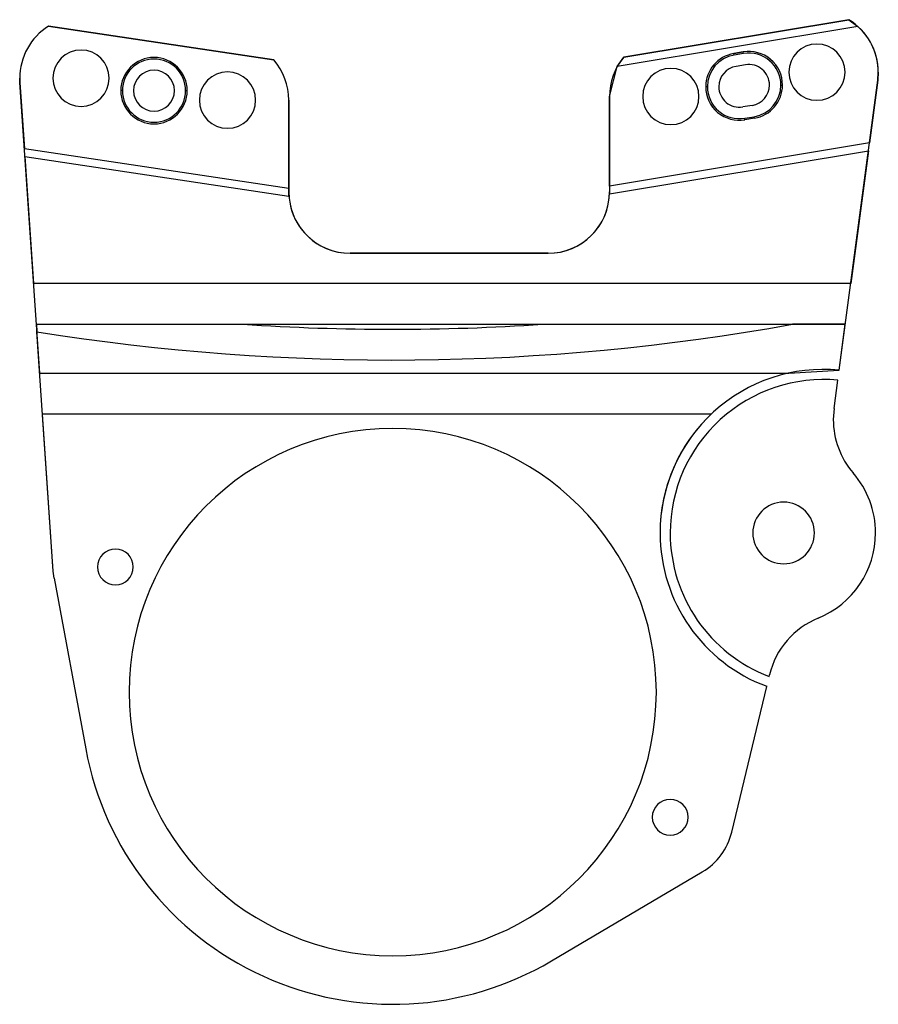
# Model space of a CAD drawing. Header units: metres. Extents: x -5.3 to -0.05, y 0.05 to 6.07.
import ezdxf

# ---------------------------------------------------------------- set-up
doc = ezdxf.new("R2010")
doc.units = ezdxf.units.M

msp = doc.modelspace()

# ---------------------------------------------------------------- linework, layer by layer
at = {"layer": '1', "color": 3}
for p, q in [((-3.7444, 5.8228, 1.97), (-5.1217, 6.0294, 1.97)), ((-5.1217, 6.0294, 1.77), (-3.7444, 5.8228, 1.77)), ((-5.1217, 6.0294, 1.77), (-5.1217, 6.0294, 1.97)), ((-0.1748, 6.0277, 1.97), (-1.6453, 5.7825, 1.97)), ((-0.2306, 6.0691, 1.77), (-1.6058, 5.8398, 1.77)), ((-1.6058, 5.8398, 1.92), (-0.2306, 6.0691, 1.92)), ((-0.2306, 6.0691, 1.77), (-0.2306, 6.0691, 1.92)), ((-0.2306, 6.0691, 1.92), (-0.1748, 6.0277, 1.97)), ((-1.6453, 5.7825, 1.97), (-1.6058, 5.8398, 1.92)), ((-1.6058, 5.8398, 1.77), (-1.6058, 5.8398, 1.92)), ((-0.875, 5.8722, 1.97), (-0.9327, 5.8625, 1.97)), ((-0.9327, 5.8625, 1.905), (-0.875, 5.8722, 1.905)), ((-0.9327, 5.8625, 1.905), (-0.9327, 5.8625, 1.97)), ((-0.931, 5.8527, 1.895), (-0.9327, 5.8625, 1.905)), ((-0.8733, 5.8623, 1.895), (-0.931, 5.8527, 1.895)), ((-0.875, 5.8722, 1.905), (-0.875, 5.8722, 1.97)), ((-0.8733, 5.8623, 1.895), (-0.875, 5.8722, 1.905)), ((-3.7444, 5.8228, 1.77), (-3.7444, 5.8228, 1.97)), ((-1.693, 5.5994, 1.97), (-1.6453, 5.7825, 1.97)), ((-0.8618, 5.7932, 1.77), (-0.9195, 5.7836, 1.77)), ((-0.8618, 5.7932, 1.895), (-0.9195, 5.7836, 1.895)), ((-0.9195, 5.7836, 1.77), (-0.9195, 5.7836, 1.895)), ((-0.8618, 5.7932, 1.77), (-0.8618, 5.7932, 1.895)), ((-0.597, 5.7484, 1.77), (-0.597, 5.7484, 1.97)), ((-0.253, 5.7484, 1.77), (-0.253, 5.7484, 1.97)), ((-0.05, 5.7484, 1.97), (-0.0533, 5.6989, 1.97)), ((-0.0533, 5.6989, 1.77), (-0.05, 5.7484, 1.77)), ((-0.05, 5.7484, 1.97), (-0.05, 5.7484, 1.77)), ((-5.298, 5.7114, 1.77), (-5.298, 5.7114, 1.97)), ((-5.2971, 5.6859, 1.97), (-5.298, 5.7114, 1.97)), ((-5.298, 5.7114, 1.77), (-5.2971, 5.6859, 1.77)), ((-5.1758, 3.9084, 1.97), (-5.2971, 5.6859, 1.97)), ((-5.2971, 5.6859, 1.77), (-5.2971, 5.6859, 1.97)), ((-5.2971, 5.6859, 1.77), (-5.2694, 5.2801, 1.77)), ((-5.095, 5.7114, 1.77), (-5.095, 5.7114, 1.97)), ((-4.751, 5.7114, 1.77), (-4.751, 5.7114, 1.97)), ((-1.1046, 5.6596, 1.905), (-1.1046, 5.6596, 1.97)), ((-1.0946, 5.6596, 1.895), (-1.1046, 5.6596, 1.905)), ((-1.0246, 5.6596, 1.77), (-1.0246, 5.6596, 1.895)), ((-0.7154, 5.6692, 1.77), (-0.7154, 5.6692, 1.895)), ((-0.6454, 5.6692, 1.895), (-0.6354, 5.6692, 1.905)), ((-0.6354, 5.6692, 1.905), (-0.6354, 5.6692, 1.97)), ((-0.2894, 3.9269, 1.97), (-0.0533, 5.6989, 1.97)), ((-0.0533, 5.6989, 1.77), (-0.1042, 5.3166, 1.77)), ((-0.0533, 5.6989, 1.77), (-0.0533, 5.6989, 1.97)), ((-4.68, 5.6354, 1.905), (-4.68, 5.6354, 1.97)), ((-4.67, 5.6354, 1.895), (-4.68, 5.6354, 1.905)), ((-4.602, 5.6354, 1.77), (-4.602, 5.6354, 1.895)), ((-4.352, 5.6354, 1.77), (-4.352, 5.6354, 1.895)), ((-4.284, 5.6354, 1.895), (-4.274, 5.6354, 1.905)), ((-4.274, 5.6354, 1.905), (-4.274, 5.6354, 1.97)), ((-1.693, 5.5994, 1.97), (-1.693, 5.0163, 1.97)), ((-1.693, 5.0517, 1.77), (-1.693, 5.5994, 1.77)), ((-1.693, 5.5994, 1.77), (-1.693, 5.5994, 1.97)), ((-1.49, 5.5994, 1.77), (-1.49, 5.5994, 1.97)), ((-1.146, 5.5994, 1.77), (-1.146, 5.5994, 1.97)), ((-4.2, 5.5774, 1.77), (-4.2, 5.5774, 1.97)), ((-3.856, 5.5774, 1.77), (-3.856, 5.5774, 1.97)), ((-3.653, 5.5774, 1.97), (-3.653, 5.0163, 1.97)), ((-3.653, 5.0375, 1.77), (-3.653, 5.5774, 1.77)), ((-3.653, 5.5774, 1.77), (-3.653, 5.5774, 1.97)), ((-0.8205, 5.5452, 1.77), (-0.8782, 5.5356, 1.77)), ((-0.8205, 5.5452, 1.895), (-0.8782, 5.5356, 1.895)), ((-0.8205, 5.5452, 1.77), (-0.8205, 5.5452, 1.895)), ((-0.8782, 5.5356, 1.77), (-0.8782, 5.5356, 1.895)), ((-0.8667, 5.4665, 1.895), (-0.809, 5.4761, 1.895)), ((-0.865, 5.4566, 1.905), (-0.8667, 5.4665, 1.895)), ((-0.8073, 5.4663, 1.97), (-0.865, 5.4566, 1.97)), ((-0.8073, 5.4663, 1.905), (-0.865, 5.4566, 1.905)), ((-0.865, 5.4566, 1.905), (-0.865, 5.4566, 1.97)), ((-0.8073, 5.4663, 1.905), (-0.809, 5.4761, 1.895)), ((-0.8073, 5.4663, 1.905), (-0.8073, 5.4663, 1.97)), ((-0.1042, 5.3166, 1.77), (-1.693, 5.0517, 1.77)), ((-3.653, 5.0375, 1.77), (-5.2694, 5.2801, 1.77)), ((-1.6932, 5.004, 1.723), (-0.1107, 5.2679, 1.723)), ((-1.6932, 5.004, 1.675), (-0.1107, 5.2679, 1.675)), ((-0.1107, 5.2679, 1.675), (-0.2187, 4.4574, 1.675)), ((-0.1107, 5.2679, 1.675), (-0.1107, 5.2679, 1.723)), ((-5.2661, 5.232, 1.675), (-5.2661, 5.232, 1.723)), ((-5.2661, 5.232, 1.675), (-5.2133, 4.4574, 1.675)), ((-5.2661, 5.232, 1.675), (-3.6521, 4.9898, 1.675)), ((-5.2661, 5.232, 1.723), (-3.6521, 4.9898, 1.723)), ((-3.653, 5.0163, 1.765), (-3.653, 5.0375, 1.77)), ((-3.653, 5.0163, 1.765), (-3.653, 5.0163, 1.97)), ((-3.6521, 4.9898, 1.723), (-3.653, 5.0163, 1.765)), ((-1.693, 5.0163, 1.7544), (-1.6932, 5.004, 1.723)), ((-1.6932, 5.004, 1.675), (-1.6932, 5.004, 1.723)), ((-1.693, 5.0517, 1.77), (-1.693, 5.0163, 1.7544)), ((-1.693, 5.0163, 1.7544), (-1.693, 5.0163, 1.97)), ((-3.6521, 4.9898, 1.723), (-3.6521, 4.9898, 1.675)), ((-3.278, 4.6413, 1.97), (-2.068, 4.6413, 1.97)), ((-2.068, 4.6413, 1.675), (-3.278, 4.6413, 1.675)), ((-3.278, 4.6413, 1.675), (-3.278, 4.6413, 1.97)), ((-2.068, 4.6413, 1.675), (-2.068, 4.6413, 1.97)), ((-0.2187, 4.4574, 1.675), (-5.2133, 4.4574, 1.675)), ((-5.1962, 4.2074, 1.425), (-5.1962, 4.2074, 0.6346)), ((-5.1962, 4.2074, 1.425), (-0.252, 4.2074, 1.425)), ((-5.1962, 4.2074, 0.6346), (-5.1931, 4.1617, 0.513)), ((-5.0931, 2.6975, 0.03), (-5.1931, 4.1617, 0.03)), ((-5.1931, 4.1617, 0.513), (-5.1931, 4.1617, 0.03)), ((-3.9339, 4.2074, 0.701), (-2.1021, 4.2074, 0.701)), ((-0.252, 4.2074, 0.03), (-0.5752, 4.2074, 0.03)), ((-0.5752, 4.2074, 0.03), (-0.5752, 4.2074, 0.513)), ((-0.2894, 3.9269, 0.03), (-0.252, 4.2074, 0.03)), ((-0.252, 4.2074, 1.425), (-0.252, 4.2074, 0.03)), ((-0.5972, 3.9084, 1.97), (-0.2894, 3.9269, 1.97)), ((-0.2894, 3.9269, 1.97), (-0.2894, 3.9269, 0.569)), ((-0.2894, 3.9269, 0.03), (-0.2894, 3.9269, 0.226)), ((-5.1758, 3.9084, 0.8225), (-5.1758, 3.9084, 1.97)), ((-5.1758, 3.9084, 0.8225), (-0.5972, 3.9084, 0.8225)), ((-5.1758, 3.9084, 1.97), (-0.5972, 3.9084, 1.97)), ((-0.5972, 3.9084, 1.97), (-0.5972, 3.9084, 0.8225)), ((-0.3207, 3.6914, 0.507), (-0.2976, 3.8654, 0.507)), ((-0.3207, 3.6914, 0.288), (-0.2976, 3.8654, 0.288)), ((-0.3207, 3.6914, 0.288), (-0.3251, 3.6254, 0.288)), ((-0.3207, 3.6914, 0.507), (-0.3251, 3.6254, 0.507)), ((-0.3207, 3.6914, 0.288), (-0.3207, 3.6914, 0.507)), ((-1.0706, 3.6584, 0.5725), (-5.1587, 3.6584, 0.5725)), ((-5.0931, 2.6975, 0.5725), (-5.1587, 3.6584, 0.5725)), ((-0.3251, 3.6254, 0.288), (-0.3251, 3.6254, 0.507)), ((-0.2036, 3.2987, 0.288), (-0.2036, 3.2987, 0.507)), ((-1.384, 2.9314, 0.226), (-1.384, 2.9314, 0.03)), ((-1.384, 2.9314, 0.569), (-1.384, 2.9314, 0.5725)), ((-0.8174, 2.9314, 0.288), (-0.8174, 2.9314, 0.507)), ((-0.4406, 2.9314, 0.288), (-0.4406, 2.9314, 0.507)), ((-0.067, 2.9314, 0.507), (-0.067, 2.9314, 0.288)), ((-4.8225, 2.7234, 0.03), (-4.8225, 2.7234, 0.5725)), ((-4.6035, 2.7234, 0.03), (-4.6035, 2.7234, 0.5725)), ((-5.0931, 2.6975, 0.03), (-5.0931, 2.6975, 0.5725)), ((-5.0877, 2.6542, 0.03), (-5.0931, 2.6975, 0.03)), ((-5.0877, 2.6542, 0.5725), (-5.0931, 2.6975, 0.5725)), ((-5.0877, 2.6542, 0.03), (-4.8945, 1.611, 0.03)), ((-5.0877, 2.6542, 0.5725), (-4.8945, 1.611, 0.5725)), ((-5.0877, 2.6542, 0.03), (-5.0877, 2.6542, 0.5725)), ((-0.4171, 2.4109, 0.288), (-0.4171, 2.4109, 0.507)), ((-0.7172, 2.0546, 0.507), (-0.7148, 2.0645, 0.507)), ((-0.7172, 2.0546, 0.288), (-0.7148, 2.0645, 0.288)), ((-0.7148, 2.0645, 0.288), (-0.7148, 2.0645, 0.507)), ((-0.9457, 1.1028, 0.03), (-0.7318, 1.9938, 0.03)), ((-0.9457, 1.1028, 0.5725), (-0.7318, 1.9938, 0.5725)), ((-0.7318, 1.9938, 0.226), (-0.7318, 1.9938, 0.03)), ((-0.7318, 1.9938, 0.569), (-0.7318, 1.9938, 0.5725)), ((-4.6292, 1.9584, 0.03), (-4.6292, 1.9584, 0.5725)), ((-1.4067, 1.9584, 0.03), (-1.4067, 1.9584, 0.5725)), ((-4.8945, 1.611, 0.03), (-4.8945, 1.611, 0.5725)), ((-1.4315, 1.1934, 0.03), (-1.4315, 1.1934, 0.5725)), ((-1.2125, 1.1934, 0.03), (-1.2125, 1.1934, 0.5725)), ((-0.9457, 1.1028, 0.03), (-0.9457, 1.1028, 0.5725)), ((-2.0479, 0.315, 0.5725), (-1.1258, 0.8593, 0.5725)), ((-2.0479, 0.315, 0.03), (-1.1258, 0.8593, 0.03)), ((-1.1258, 0.8593, 0.03), (-1.1258, 0.8593, 0.5725)), ((-2.0479, 0.315, 0.03), (-2.0479, 0.315, 0.5725))]:
    msp.add_line(p, q, dxfattribs=at)
for centre, radius, start, end in [((-4.923, 5.7114, 1.97), 0.375, 121.9956, 180), ((-4.923, 5.7114, 1.77), 0.375, 121.9956, 180), ((-0.425, 5.7484, 1.77), 0.375, 0, 58.7728), ((-0.425, 5.7484, 1.97), 0.375, 360, 408.1393), ((-0.425, 5.7484, 1.97), 0.172, 360, 540), ((-0.425, 5.7484, 1.77), 0.172, 360, 540), ((-4.923, 5.7114, 1.97), 0.172, 360, 540), ((-4.923, 5.7114, 1.77), 0.172, 360, 540), ((-1.318, 5.5994, 1.77), 0.375, 140.1343, 180), ((-0.8989, 5.6596, 1.97), 0.2057, 99.466, 180), ((-0.8989, 5.6596, 1.905), 0.2057, 99.466, 180), ((-0.8989, 5.6596, 1.895), 0.1958, 99.466, 180), ((-0.8411, 5.6692, 1.97), 0.2057, 0, 99.466), ((-0.8411, 5.6692, 1.905), 0.2057, 360, 459.466), ((-0.8411, 5.6692, 1.895), 0.1958, 0, 99.466), ((-4.477, 5.6354, 1.97), 0.203, 0, 180), ((-4.477, 5.6354, 1.905), 0.203, 0, 180), ((-4.477, 5.6354, 1.895), 0.193, 0, 180), ((-4.028, 5.5774, 1.97), 0.375, 360, 400.8663), ((-4.028, 5.5774, 1.77), 0.375, 0, 40.8663), ((-0.8989, 5.6596, 1.77), 0.1258, 99.466, 180), ((-0.8989, 5.6596, 1.895), 0.1258, 99.466, 180), ((-0.8411, 5.6692, 1.77), 0.1258, 360, 459.466), ((-0.8411, 5.6692, 1.895), 0.1258, 360, 459.466), ((-4.477, 5.6354, 1.77), 0.125, 360, 540), ((-4.477, 5.6354, 1.895), 0.125, 360, 540), ((-4.028, 5.5774, 1.97), 0.172, 360, 540), ((-4.028, 5.5774, 1.77), 0.172, 0, 180), ((-1.318, 5.5994, 1.97), 0.172, 360, 540), ((-1.318, 5.5994, 1.77), 0.172, 360, 540), ((-0.425, 5.7484, 1.97), 0.172, 180, 360), ((-0.425, 5.7484, 1.77), 0.172, 180, 360), ((-4.923, 5.7114, 1.97), 0.172, 180, 360), ((-4.923, 5.7114, 1.77), 0.172, 180, 360), ((-0.8989, 5.6596, 1.97), 0.2057, 180, 279.466), ((-0.8989, 5.6596, 1.905), 0.2057, 180, 279.466), ((-0.8989, 5.6596, 1.895), 0.1958, 180, 279.466), ((-0.8989, 5.6596, 1.77), 0.1258, 180, 279.466), ((-0.8989, 5.6596, 1.895), 0.1258, 180, 279.466), ((-0.8411, 5.6692, 1.77), 0.1258, 279.466, 360), ((-0.8411, 5.6692, 1.895), 0.1258, 279.466, 360), ((-0.8411, 5.6692, 1.895), 0.1958, 279.466, 360), ((-0.8411, 5.6692, 1.905), 0.2057, 279.466, 360), ((-0.8411, 5.6692, 1.97), 0.2057, 279.466, 360), ((-4.477, 5.6354, 1.97), 0.203, 180, 360), ((-4.477, 5.6354, 1.905), 0.203, 180, 360), ((-4.477, 5.6354, 1.895), 0.193, 180, 360), ((-4.477, 5.6354, 1.77), 0.125, 180, 360), ((-4.477, 5.6354, 1.895), 0.125, 180, 360), ((-1.318, 5.5994, 1.97), 0.172, 180, 360), ((-1.318, 5.5994, 1.77), 0.172, 180, 360), ((-4.028, 5.5774, 1.97), 0.172, 180, 360), ((-4.028, 5.5774, 1.77), 0.172, 180, 360), ((-3.278, 5.0163, 1.97), 0.375, 180, 270), ((-2.068, 5.0163, 1.97), 0.375, 270, 360), ((-2.068, 5.0163, 1.675), 0.375, 270, 358.1306), ((-3.278, 5.0163, 1.675), 0.375, 184.0401, 270), ((-3.018, 17.7214, 0.03), 13.733, 260.8869, 280.246), ((-3.018, 17.7214, 0.513), 13.733, 260.8869, 280.246), ((-3.018, 17.7214, 0.701), 13.545, 266.1229, 273.8771), ((-0.384, 2.9314, 0.03), 1, 84.5699, 180), ((-0.384, 2.9314, 0.226), 1, 84.5699, 180), ((-0.384, 2.9314, 0.569), 1, 84.5699, 180), ((-0.384, 2.9314, 0.507), 0.938, 84.7127, 180), ((-0.384, 2.9314, 0.288), 0.938, 84.7127, 180), ((-0.384, 2.9314, 0.5725), 1, 133.3645, 180), ((0.1749, 3.6254, 0.288), 0.5, 180, 220.8043), ((0.1749, 3.6254, 0.507), 0.5, 180, 220.8043), ((-3.018, 1.9584, 0.03), 1.6113, 360, 540), ((-3.018, 1.9584, 0.5725), 1.6113, 0, 180), ((-0.629, 2.9314, 0.288), 0.562, 360, 400.8043), ((-0.629, 2.9314, 0.507), 0.562, 360, 400.8043), ((-0.629, 2.9314, 0.288), 0.1884, 0, 180), ((-0.629, 2.9314, 0.507), 0.1884, 0, 180), ((-0.384, 2.9314, 0.226), 1, 180, 249.6467), ((-0.384, 2.9314, 0.569), 1, 180, 249.6467), ((-0.384, 2.9314, 0.03), 1, 180, 249.6467), ((-0.384, 2.9314, 0.5725), 1, 180, 249.6467), ((-0.384, 2.9314, 0.288), 0.938, 180, 249.1913), ((-0.384, 2.9314, 0.507), 0.938, 180, 249.1913), ((-0.629, 2.9314, 0.288), 0.1884, 180, 360), ((-0.629, 2.9314, 0.507), 0.1884, 180, 360), ((-0.629, 2.9314, 0.507), 0.562, 292.1457, 360), ((-0.629, 2.9314, 0.288), 0.562, 292.1457, 360), ((-4.713, 2.7234, 0.03), 0.1095, 360, 540), ((-4.713, 2.7234, 0.5725), 0.1095, 0, 180), ((-4.713, 2.7234, 0.03), 0.1095, 180, 360), ((-4.713, 2.7234, 0.5725), 0.1095, 180, 360), ((-0.2287, 1.9477, 0.288), 0.5, 112.1457, 166.5), ((-0.2287, 1.9477, 0.507), 0.5, 112.1457, 166.5), ((-3.018, 1.9584, 0.03), 1.6113, 180, 360), ((-3.018, 1.9584, 0.5725), 1.6113, 180, 360), ((-3.018, 1.9584, 0.03), 1.9084, 190.4883, 300.5526), ((-3.018, 1.9584, 0.5725), 1.9084, 190.4883, 300.5526), ((-1.322, 1.1934, 0.03), 0.1095, 360, 540), ((-1.322, 1.1934, 0.5725), 0.1095, 0, 180), ((-1.322, 1.1934, 0.03), 0.1095, 180, 360), ((-1.322, 1.1934, 0.5725), 0.1095, 180, 360), ((-1.323, 1.1934, 0.5725), 0.388, 300.5526, 346.5), ((-1.323, 1.1934, 0.03), 0.388, 300.5526, 346.5)]:
    msp.add_arc(centre, radius, start, end, dxfattribs=at)

doc.saveas('drawing.dxf')
